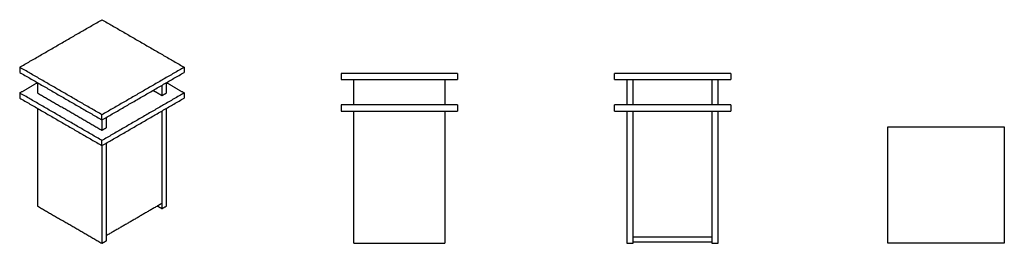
# Model space of a CAD drawing. Header units: millimetres. Extents: x -1566 to 1566, y -355 to 355.
import ezdxf

# ---------------------------------------------------------------- set-up
doc = ezdxf.new("R2010")
doc.units = ezdxf.units.MM
doc.layers.add('Make2D$Visible$Courbes', color=7, linetype='Continuous', true_color=0x000000)

msp = doc.modelspace()

# ---------------------------------------------------------------- linework, layer by layer
at = {"layer": 'Make2D$Visible$Courbes', "color": 18, "lineweight": -3, "true_color": 0x000000}
for points in [[(-1565.5, 204.1), (-1434.7, 279.7), (-1303.9, 355.2)], [(-1303.9, 355.2), (-1173.1, 279.7), (-1042.3, 204.1)], [(-1565.5, 204.1), (-1565.5, 196), (-1565.5, 187.8)], [(-1303.9, 53.1), (-1434.7, 128.6), (-1565.5, 204.1)], [(-1042.3, 204.1), (-1173.1, 128.6), (-1303.9, 53.1)], [(-1042.3, 204.1), (-1042.3, 196), (-1042.3, 187.8)], [(-1565.5, 187.8), (-1434.7, 112.3), (-1303.9, 36.8)], [(-1303.9, 36.8), (-1173.1, 112.3), (-1042.3, 187.8)], [(-543.1, 184.8), (-543.1, 174.8), (-543.1, 164.8)], [(-173.1, 184.8), (-358.1, 184.8), (-543.1, 184.8)], [(-543.1, 164.8), (-358.1, 164.8), (-173.1, 164.8)], [(-503.1, 84.8), (-503.1, 124.8), (-503.1, 164.8)], [(-213.1, 164.8), (-213.1, 124.8), (-213.1, 84.8)], [(-173.1, 184.8), (-173.1, 174.8), (-173.1, 164.8)], [(325.5, 164.8), (325.5, 174.8), (325.5, 184.8)], [(695.5, 184.8), (510.5, 184.8), (325.5, 184.8)], [(325.5, 164.8), (510.5, 164.8), (695.5, 164.8)], [(365.5, 164.8), (365.5, 124.8), (365.5, 84.8)], [(385.5, 84.8), (385.5, 124.8), (385.5, 164.8)], [(635.5, 164.8), (635.5, 124.8), (635.5, 84.8)], [(655.5, 84.8), (655.5, 124.8), (655.5, 164.8)], [(695.5, 184.8), (695.5, 174.8), (695.5, 164.8)], [(-1565.5, 122.5), (-1537.2, 138.8), (-1508.9, 155.1)], [(-1508.9, 155.1), (-1508.9, 138.8), (-1508.9, 122.5)], [(-1141.3, 130.7), (-1127.1, 122.5), (-1113, 114.3)], [(-1113, 147), (-1113, 130.7), (-1113, 114.3)], [(-1098.8, 155.1), (-1070.5, 138.8), (-1042.3, 122.5)], [(-1098.8, 122.5), (-1098.8, 138.8), (-1098.8, 155.1)], [(-1565.5, 122.5), (-1565.5, 114.3), (-1565.5, 106.2)], [(-1303.9, -28.6), (-1434.7, 47), (-1565.5, 122.5)], [(-1565.5, 106.2), (-1434.7, 30.6), (-1303.9, -44.9)], [(-1508.9, 122.5), (-1406.4, 63.3), (-1303.9, 4.1)], [(-1042.3, 122.5), (-1173.1, 47), (-1303.9, -28.6)], [(-1303.9, -44.9), (-1173.1, 30.6), (-1042.3, 106.2)], [(-1113, 114.3), (-1105.9, 118.4), (-1098.8, 122.5)], [(-1042.3, 122.5), (-1042.3, 114.3), (-1042.3, 106.2)], [(-1508.9, 73.5), (-1508.9, -81.6), (-1508.9, -236.8)], [(-1113, 65.3), (-1113, -81.6), (-1113, -228.6)], [(-1098.8, -236.8), (-1098.8, -81.6), (-1098.8, 73.5)], [(-173.1, 84.8), (-358.1, 84.8), (-543.1, 84.8)], [(-543.1, 84.8), (-543.1, 74.8), (-543.1, 64.8)], [(-543.1, 64.8), (-358.1, 64.8), (-173.1, 64.8)], [(-503.1, -355.2), (-503.1, -145.2), (-503.1, 64.8)], [(-213.1, 64.8), (-213.1, -145.2), (-213.1, -355.2)], [(-173.1, 84.8), (-173.1, 74.8), (-173.1, 64.8)], [(325.5, 64.8), (325.5, 74.8), (325.5, 84.8)], [(695.5, 84.8), (510.5, 84.8), (325.5, 84.8)], [(325.5, 64.8), (510.5, 64.8), (695.5, 64.8)], [(365.5, 64.8), (365.5, -145.2), (365.5, -355.2)], [(385.5, -335.2), (385.5, -135.2), (385.5, 64.8)], [(635.5, 64.8), (635.5, -145.2), (635.5, -355.2)], [(655.5, -355.2), (655.5, -145.2), (655.5, 64.8)], [(695.5, 84.8), (695.5, 74.8), (695.5, 64.8)], [(-1303.9, 36.8), (-1303.9, 44.9), (-1303.9, 53.1)], [(-1303.9, 36.8), (-1303.9, 20.4), (-1303.9, 4.1)], [(-1289.7, 12.3), (-1289.7, 28.6), (-1289.7, 44.9)], [(-1303.9, 4.1), (-1296.8, 8.2), (-1289.7, 12.3)], [(1195.5, 14.8), (1380.5, 14.8), (1565.5, 14.8)], [(1195.5, -355.2), (1195.5, -170.2), (1195.5, 14.8)], [(1565.5, 14.8), (1565.5, -170.2), (1565.5, -355.2)], [(-1303.9, -44.9), (-1303.9, -36.7), (-1303.9, -28.6)], [(-1303.9, -44.9), (-1303.9, -200), (-1303.9, -355.2)], [(-1289.7, -347), (-1289.7, -191.9), (-1289.7, -36.7)], [(-1508.9, -236.8), (-1406.4, -296), (-1303.9, -355.2)], [(-1113, -228.6), (-1201.4, -279.6), (-1289.7, -330.7)], [(-1127.1, -236.8), (-1120, -240.9), (-1113, -244.9)], [(-1113, -228.6), (-1113, -236.8), (-1113, -244.9)], [(-1113, -244.9), (-1105.9, -240.9), (-1098.8, -236.8)], [(635.5, -335.2), (510.5, -335.2), (385.5, -335.2)], [(385.5, -355.2), (385.5, -345.2), (385.5, -335.2)], [(-1303.9, -355.2), (-1296.8, -351.1), (-1289.7, -347)], [(-503.1, -355.2), (-358.1, -355.2), (-213.1, -355.2)], [(365.5, -355.2), (375.5, -355.2), (385.5, -355.2)], [(635.5, -351.2), (510.5, -351.2), (385.5, -351.2)], [(635.5, -355.2), (645.5, -355.2), (655.5, -355.2)], [(1565.5, -355.2), (1380.5, -355.2), (1195.5, -355.2)]]:
    msp.add_open_spline(points, degree=2, dxfattribs=at)

doc.saveas('drawing.dxf')
